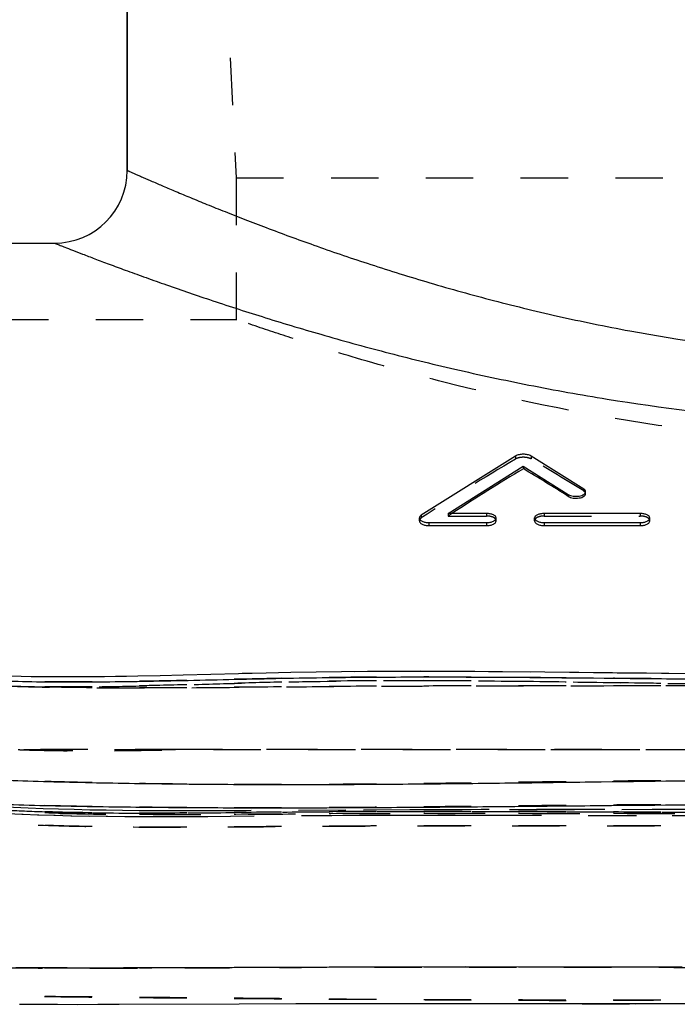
# Model space of a CAD drawing. Header units: millimetres. Extents: x 287 to 713, y 259 to 741.
# Tile 4 of 15: x 373 to 463, y 466 to 601. Entities that reach past the tile are written whole.
import ezdxf

# ---------------------------------------------------------------- set-up
doc = ezdxf.new("R2010")
doc.units = ezdxf.units.MM
doc.header["$LTSCALE"] = 65.185185
doc.linetypes.add('HIDDEN', pattern=[0.2, 0.1, -0.1])
for name, color, linetype in [('DEFAULT_2', 8, 'HIDDEN'), ('FASEN', 7, 'CONTINUOUS'), ('KOERPER', 7, 'CONTINUOUS'), ('KONST.EL_MIT_GEO', 7, 'CONTINUOUS')]:
    doc.layers.add(name, color=color, linetype=linetype)

msp = doc.modelspace()

# ---------------------------------------------------------------- linework, layer by layer
at = {"layer": 'DEFAULT_2', "color": 8, "linetype": 'HIDDEN'}
msp.add_open_spline([(500, 542.23), (493.61, 542.23), (481.07, 542.69), (457.97, 545.17), (437.33, 549.32), (419.98, 554.09), (411.11, 556.84), (405.63, 558.67), (403.13, 559.53), (402.5, 559.75)], degree=3, knots=[0, 0, 0, 0, 0.192625, 0.377872, 0.700035, 0.82565, 0.9205, 0.979794, 1, 1, 1, 1], dxfattribs=at)
at = {"layer": 'FASEN', "color": 7, "linetype": 'Continuous'}
msp.add_line((387.5, 580.25), (387.5, 731.25), dxfattribs=at)
at = {"layer": 'KOERPER', "color": 7, "linetype": 'Continuous'}
for p, q in [((387.5, 731.25), (387.5, 580.25)), ((343.49, 570.25), (377.5, 570.25)), ((440.92, 540.96), (427.94, 532.81)), ((450.28, 536.42), (443.04, 540.96)), ((431.64, 533.06), (441.98, 539.55)), ((441.98, 539.55), (441.98, 539.22)), ((441.98, 539.55), (448.17, 535.68)), ((448.17, 535.68), (448.17, 535.41)), ((450.55, 535.78), (450.55, 536.05)), ((427.68, 532.06), (427.68, 532.44)), ((436.92, 533.06), (431.64, 533.06)), ((438.25, 532.06), (438.25, 532.44)), ((443.53, 532.06), (443.53, 532.44)), ((458.06, 533.06), (444.85, 533.06)), ((459.38, 532.06), (459.38, 532.44)), ((429, 531.82), (429, 531.4)), ((429, 531.82), (436.92, 531.82)), ((429, 531.4), (436.92, 531.4)), ((436.92, 531.82), (436.92, 531.4)), ((444.85, 531.82), (444.85, 531.4)), ((444.85, 531.82), (458.06, 531.82)), ((444.85, 531.4), (458.06, 531.4)), ((458.06, 531.82), (458.06, 531.4))]:
    msp.add_line(p, q, dxfattribs=at)
at = {"layer": 'KOERPER', "color": 8, "linetype": 'HIDDEN'}
for p, q in [((401, 608.75), (402.5, 579.25)), ((402.5, 579.25), (402.5, 559.73)), ((402.5, 579.25), (597.5, 579.25)), ((318, 559.75), (402.56, 559.75)), ((440.92, 540.96), (440.92, 540.56)), ((443.04, 540.96), (443.04, 540.56)), ((450.28, 536.42), (450.28, 536.16)), ((427.94, 532.81), (427.94, 532.45)), ((431.64, 533.06), (431.64, 532.71)), ((431.64, 532.71), (436.92, 532.71)), ((436.92, 533.06), (436.92, 532.71)), ((444.85, 533.06), (444.85, 532.71)), ((444.85, 532.71), (458.06, 532.71)), ((458.06, 533.06), (458.06, 532.71))]:
    msp.add_line(p, q, dxfattribs=at)
for centre, major_axis, ratio, start_param, end_param in [((433.84, 279.75), (153.62, 277.8), 0.552943, 0.752823, 0.812586), ((450.14, 279.75), (-154.37, 277.64), 0.553793, -0.788042, -0.754782), ((437.14, 279.75), (153.62, 277.8), 0.552943, 7.091505, 7.093947)]:
    msp.add_ellipse(centre, major_axis=major_axis, ratio=ratio, start_param=start_param, end_param=end_param, dxfattribs=at)
at = {"layer": 'KOERPER', "color": 7, "linetype": 'Continuous'}
for centre, major_axis, ratio, start_param, end_param in [((437.14, 279.75), (153.62, 277.8), 0.552943, 0.763135, 0.80832), ((446.84, 279.75), (-154.37, 277.64), 0.553793, -0.793498, -0.765098)]:
    msp.add_ellipse(centre, major_axis=major_axis, ratio=ratio, start_param=start_param, end_param=end_param, dxfattribs=at)
for points, knots in [([(443.04, 540.96), (442.9, 541.05), (442.54, 541.17), (441.98, 541.23), (441.42, 541.17), (441.06, 541.05), (440.92, 540.96)], [0, 0, 0, 0, 0.228626, 0.500124, 0.771554, 1, 1, 1, 1]), ([(450.55, 536.05), (450.55, 536.12), (450.48, 536.28), (450.36, 536.38), (450.28, 536.42)], [0, 0, 0, 0, 0.440309, 1, 1, 1, 1]), ([(448.17, 535.68), (448.26, 535.62), (448.48, 535.53), (448.84, 535.45), (449.24, 535.42), (449.64, 535.45), (449.99, 535.53), (450.29, 535.66), (450.49, 535.83), (450.55, 535.98), (450.55, 536.05)], [0, 0, 0, 0, 0.121509, 0.263366, 0.416223, 0.568728, 0.709599, 0.829652, 0.924596, 1, 1, 1, 1]), ([(448.17, 535.41), (448.26, 535.35), (448.48, 535.26), (448.84, 535.17), (449.24, 535.15), (449.64, 535.18), (450, 535.26), (450.29, 535.4), (450.49, 535.56), (450.55, 535.72), (450.55, 535.78)], [0, 0, 0, 0, 0.121557, 0.263274, 0.415884, 0.568157, 0.708894, 0.829001, 0.924216, 1, 1, 1, 1]), ([(427.94, 532.81), (427.87, 532.76), (427.74, 532.66), (427.68, 532.51), (427.68, 532.44)], [0, 0, 0, 0, 0.559519, 1, 1, 1, 1]), ([(427.68, 532.44), (427.68, 532.35), (427.75, 532.21), (427.91, 532.08), (428.14, 531.95), (428.51, 531.84), (428.83, 531.82), (429, 531.82)], [0, 0, 0, 0, 0.164561, 0.268293, 0.389123, 0.675861, 1, 1, 1, 1]), ([(438.25, 532.44), (438.25, 532.52), (438.17, 532.66), (438.02, 532.79), (437.78, 532.92), (437.41, 533.03), (437.09, 533.06), (436.92, 533.06)], [0, 0, 0, 0, 0.164556, 0.268283, 0.389112, 0.67585, 1, 1, 1, 1]), ([(436.92, 531.82), (437.09, 531.82), (437.41, 531.84), (437.78, 531.95), (438.02, 532.08), (438.17, 532.21), (438.25, 532.35), (438.25, 532.44)], [0, 0, 0, 0, 0.32415, 0.610888, 0.731717, 0.835444, 1, 1, 1, 1]), ([(444.85, 533.06), (444.68, 533.06), (444.36, 533.03), (443.99, 532.92), (443.75, 532.79), (443.6, 532.66), (443.53, 532.52), (443.53, 532.44)], [0, 0, 0, 0, 0.32415, 0.610888, 0.731717, 0.835444, 1, 1, 1, 1]), ([(443.53, 532.44), (443.53, 532.35), (443.6, 532.21), (443.75, 532.08), (443.99, 531.95), (444.36, 531.84), (444.68, 531.82), (444.85, 531.82)], [0, 0, 0, 0, 0.164556, 0.268283, 0.389112, 0.67585, 1, 1, 1, 1]), ([(459.38, 532.44), (459.38, 532.52), (459.31, 532.66), (459.15, 532.79), (458.92, 532.92), (458.55, 533.03), (458.23, 533.06), (458.06, 533.06)], [0, 0, 0, 0, 0.164556, 0.268283, 0.389112, 0.67585, 1, 1, 1, 1]), ([(458.06, 531.82), (458.23, 531.82), (458.55, 531.84), (458.92, 531.95), (459.15, 532.08), (459.31, 532.21), (459.38, 532.35), (459.38, 532.44)], [0, 0, 0, 0, 0.32415, 0.610888, 0.731717, 0.835444, 1, 1, 1, 1]), ([(427.68, 532.06), (427.68, 531.97), (427.75, 531.82), (427.91, 531.68), (428.14, 531.54), (428.51, 531.43), (428.83, 531.4), (429, 531.4)], [0, 0, 0, 0, 0.170132, 0.275065, 0.395986, 0.680263, 1, 1, 1, 1]), ([(436.92, 531.4), (437.09, 531.4), (437.41, 531.43), (437.79, 531.54), (438.02, 531.68), (438.18, 531.82), (438.25, 531.97), (438.25, 532.06)], [0, 0, 0, 0, 0.319721, 0.603989, 0.724915, 0.829859, 1, 1, 1, 1]), ([(443.53, 532.06), (443.53, 531.97), (443.6, 531.82), (443.75, 531.68), (443.99, 531.54), (444.36, 531.43), (444.68, 531.4), (444.85, 531.4)], [0, 0, 0, 0, 0.170145, 0.275097, 0.39603, 0.680293, 1, 1, 1, 1]), ([(458.06, 531.4), (458.23, 531.4), (458.55, 531.43), (458.92, 531.54), (459.15, 531.68), (459.31, 531.82), (459.38, 531.97), (459.38, 532.06)], [0, 0, 0, 0, 0.319721, 0.603989, 0.724915, 0.829859, 1, 1, 1, 1])]:
    msp.add_open_spline(points, degree=3, knots=knots, dxfattribs=at)
at = {"layer": 'KOERPER', "color": 8, "linetype": 'HIDDEN'}
for points, knots in [([(443.04, 540.56), (442.89, 540.64), (442.54, 540.75), (441.98, 540.81), (441.42, 540.75), (441.07, 540.64), (440.92, 540.56)], [0, 0, 0, 0, 0.227688, 0.50013, 0.772499, 1, 1, 1, 1]), ([(450.55, 535.78), (450.55, 535.85), (450.48, 536.01), (450.36, 536.11), (450.28, 536.16)], [0, 0, 0, 0, 0.441166, 1, 1, 1, 1]), ([(427.94, 532.45), (427.87, 532.4), (427.74, 532.29), (427.68, 532.13), (427.68, 532.06)], [0, 0, 0, 0, 0.553454, 1, 1, 1, 1]), ([(438.25, 532.06), (438.25, 532.15), (438.18, 532.29), (438.02, 532.43), (437.79, 532.57), (437.41, 532.68), (437.09, 532.71), (436.92, 532.71)], [0, 0, 0, 0, 0.169957, 0.274709, 0.395508, 0.679851, 1, 1, 1, 1]), ([(444.85, 532.71), (444.68, 532.71), (444.36, 532.68), (443.99, 532.57), (443.75, 532.43), (443.6, 532.29), (443.53, 532.15), (443.53, 532.06)], [0, 0, 0, 0, 0.320163, 0.604511, 0.725302, 0.830047, 1, 1, 1, 1]), ([(459.38, 532.06), (459.38, 532.15), (459.31, 532.29), (459.15, 532.43), (458.92, 532.57), (458.55, 532.68), (458.23, 532.71), (458.06, 532.71)], [0, 0, 0, 0, 0.169957, 0.274709, 0.395508, 0.679851, 1, 1, 1, 1])]:
    msp.add_open_spline(points, degree=3, knots=knots, dxfattribs=at)
at = {"layer": 'KONST.EL_MIT_GEO', "color": 8, "linetype": 'HIDDEN'}
for p, q in [((402.5, 579.25), (402.5, 570.25)), ((372.93, 510.64), (372.92, 510.64)), ((387.4, 510.65), (385.9, 510.62)), ((406.62, 511.11), (403.29, 511.03)), ((410.02, 511.18), (408.31, 511.14)), ((413.47, 511.24), (413.47, 511.24)), ((416.98, 511.29), (416.97, 511.29)), ((420.54, 511.32), (418.75, 511.3)), ((425.97, 511.34), (422.33, 511.33)), ((429.66, 511.34), (425.97, 511.34)), ((433.4, 511.32), (429.66, 511.34)), ((437.2, 511.3), (433.4, 511.32)), ((442.98, 511.25), (437.2, 511.3)), ((454.87, 511.11), (442.98, 511.25)), ((460.97, 511.04), (454.87, 511.11)), ((465.1, 511), (460.97, 511.04)), ((374.32, 510.61), (374.3, 510.61)), ((375.71, 510.59), (375.7, 510.59)), ((377.12, 510.57), (377.11, 510.58)), ((378.54, 510.57), (378.53, 510.57)), ((381.43, 510.58), (381.41, 510.58)), ((384.39, 510.6), (384.38, 510.61)), ((372.75, 500.57), (372.5, 500.57)), ((627.5, 500.55), (372.5, 500.55)), ((370.89, 491.81), (373.17, 491.7)), ((373, 491.71), (375.34, 491.62)), ((375.96, 492.45), (373.88, 492.53)), ((378.06, 492.38), (375.96, 492.45)), ((393.89, 492.16), (391.5, 492.17)), ((398.79, 492.16), (393.88, 492.16)), ((403.88, 492.18), (398.78, 492.16)), ((417.57, 492.26), (403.88, 492.18)), ((426.53, 492.3), (417.57, 492.26)), ((432.88, 492.3), (423.47, 492.28)), ((436.18, 492.32), (426.53, 492.3)), ((446.62, 492.31), (432.88, 492.3)), ((450.31, 492.33), (436.18, 492.32)), ((462.05, 492.32), (446.62, 492.31)), ((466.23, 492.33), (450.31, 492.33)), ((470.55, 492.33), (462.05, 492.32)), ((375.18, 491.62), (377.59, 491.54)), ((377.43, 491.55), (379.9, 491.49)), ((379.74, 491.49), (382.3, 491.44)), ((382.14, 491.45), (384.77, 491.41)), ((384.62, 491.41), (387.33, 491.39)), ((387.17, 491.39), (389.99, 491.38)), ((389.83, 491.38), (392.74, 491.38)), ((392.74, 491.38), (395.6, 491.38)), ((398.44, 491.4), (411.9, 491.5)), ((411.76, 491.5), (415.63, 491.53)), ((415.5, 491.53), (419.59, 491.55)), ((419.46, 491.54), (423.77, 491.56)), ((423.65, 491.56), (428.18, 491.57)), ((428.06, 491.56), (437.97, 491.56)), ((432.81, 491.56), (437.86, 491.56)), ((437.86, 491.56), (462.43, 491.5)), ((437.97, 491.56), (462.5, 491.5)), ((417.06, 465.65), (419.34, 465.66)), ((421.67, 465.66), (431.83, 465.65)), ((431.83, 465.65), (450.07, 465.63))]:
    msp.add_line(p, q, dxfattribs=at)
at = {"layer": 'KONST.EL_MIT_GEO', "color": 7, "linetype": 'Continuous'}
for p, q in [((392.05, 510.74), (388.95, 510.68)), ((395.2, 510.82), (392.05, 510.74)), ((406.63, 511.1), (395.2, 510.82)), ((410.02, 511.18), (406.63, 511.1)), ((413.47, 511.24), (410.02, 511.18)), ((416.98, 511.29), (413.47, 511.24)), ((420.54, 511.32), (416.98, 511.29)), ((424.15, 511.34), (420.54, 511.32)), ((427.81, 511.35), (424.15, 511.34)), ((431.53, 511.34), (427.81, 511.35)), ((435.3, 511.33), (431.53, 511.34)), ((439.11, 511.3), (435.3, 511.33)), ((444.94, 511.25), (439.11, 511.3)), ((458.92, 511.08), (444.94, 511.25)), ((465.1, 511.01), (458.92, 511.08)), ((392.59, 470.56), (386.98, 470.54)), ((416.23, 470.66), (392.59, 470.56)), ((424.62, 470.67), (416.23, 470.66)), ((434.01, 470.68), (424.62, 470.67)), ((402.92, 465.61), (410.7, 465.64)), ((410.7, 465.64), (419.34, 465.66)), ((419.34, 465.66), (429.15, 465.67)), ((429.15, 465.67), (440.31, 465.66)), ((440.31, 465.66), (468.99, 465.64))]:
    msp.add_line(p, q, dxfattribs=at)
for points in [[(388.95, 510.68), (385.9, 510.62), (384.39, 510.6), (382.9, 510.59), (381.43, 510.58), (379.98, 510.57), (378.54, 510.57), (377.12, 510.57), (375.71, 510.59), (374.32, 510.61), (372.93, 510.64), (371.56, 510.67)], [(386.98, 470.54), (381.74, 470.53), (379.24, 470.54), (376.82, 470.54), (374.47, 470.56), (372.18, 470.58)], [(463.82, 470.64), (444.65, 470.67), (434.01, 470.68)], [(372.7, 465.58), (375.27, 465.56), (377.91, 465.55), (380.63, 465.54), (383.46, 465.55), (386.39, 465.55), (402.92, 465.61)]]:
    msp.add_lwpolyline(points, dxfattribs=at)
at = {"layer": 'KONST.EL_MIT_GEO', "color": 8, "linetype": 'HIDDEN'}
for points in [[(373.89, 492.53), (371.85, 492.63), (369.86, 492.75), (367.9, 492.87)], [(380.2, 492.32), (378.05, 492.38), (375.95, 492.45)], [(389.16, 492.18), (386.86, 492.2), (384.6, 492.23), (382.38, 492.27), (380.2, 492.32)], [(396.32, 492.16), (391.5, 492.16), (389.16, 492.18)], [(392.59, 491.38), (395.45, 491.38), (398.59, 491.4)], [(462.43, 491.5), (470.35, 491.49), (479.33, 491.49)], [(450.07, 465.63), (457.42, 465.63), (473.76, 465.65)]]:
    msp.add_lwpolyline(points, dxfattribs=at)
at = {"layer": 'KONST.EL_MIT_GEO', "color": 7, "linetype": 'Continuous'}
msp.add_arc((377.5, 580.25), 10, 270, 0, dxfattribs=at)
at = {"layer": 'KONST.EL_MIT_GEO', "color": 8, "linetype": 'HIDDEN'}
for centre, radius, start, end in [((379.25, 672.3), 171.86, 267.8328, 268.013), ((413.14, -28554.47), 29055.06, 89.897085, 90.035553), ((415.04, -26347.72), 26848.32, 89.891666, 90.04185)]:
    msp.add_arc(centre, radius, start, end, dxfattribs=at)
at = {"layer": 'KONST.EL_MIT_GEO', "color": 7, "linetype": 'Continuous'}
for points, knots in [([(387.5, 580.25), (387.5, 580.25), (387.52, 580.25), (387.54, 580.23), (387.58, 580.21), (387.64, 580.19), (387.72, 580.15), (387.86, 580.09), (388.08, 579.99), (388.39, 579.86), (388.77, 579.69), (389.22, 579.49), (389.95, 579.17), (391.04, 578.7), (392.53, 578.06), (394.28, 577.31), (396.29, 576.47), (398.54, 575.55), (401.03, 574.55), (403.75, 573.48), (407.8, 571.92), (413.39, 569.87), (420.7, 567.38), (428.75, 564.86), (437.48, 562.41), (446.84, 560.12), (460.28, 557.36), (478.05, 554.85), (500, 553.79), (521.95, 554.85), (539.72, 557.36), (553.16, 560.12), (562.52, 562.41), (571.25, 564.86), (579.3, 567.38), (586.61, 569.87), (592.2, 571.92), (596.25, 573.48), (598.97, 574.55), (601.46, 575.55), (603.71, 576.47), (605.72, 577.31), (607.47, 578.06), (608.96, 578.7), (610.05, 579.17), (610.78, 579.49), (611.23, 579.69), (611.61, 579.86), (611.92, 579.99), (612.14, 580.09), (612.28, 580.15), (612.36, 580.19), (612.42, 580.21), (612.46, 580.23), (612.48, 580.25), (612.5, 580.25), (612.5, 580.25)], [0, 0, 0, 0, 0.000041, 0.000164, 0.000368, 0.000654, 0.001022, 0.001471, 0.002613, 0.004079, 0.005866, 0.007973, 0.010396, 0.01618, 0.02319, 0.03139, 0.040746, 0.051216, 0.062758, 0.075329, 0.088884, 0.118769, 0.15206, 0.188417, 0.227506, 0.269001, 0.312568, 0.404461, 0.5, 0.595539, 0.687432, 0.730999, 0.772494, 0.811583, 0.84794, 0.881231, 0.911116, 0.924671, 0.937242, 0.948784, 0.959254, 0.96861, 0.97681, 0.98382, 0.989604, 0.992027, 0.994134, 0.995921, 0.997387, 0.998529, 0.998978, 0.999346, 0.999632, 0.999836, 0.999959, 1, 1, 1, 1]), ([(306.07, 573.81), (306.07, 573.81), (306.07, 573.8), (306.08, 573.79), (306.08, 573.77), (306.08, 573.74), (306.08, 573.71), (306.09, 573.64), (306.1, 573.54), (306.12, 573.39), (306.13, 573.21), (306.15, 573), (306.17, 572.65), (306.2, 572.13), (306.23, 571.39), (306.26, 570.52), (306.27, 569.51), (306.27, 568.36), (306.25, 567.07), (306.21, 565.63), (306.14, 564.04), (306.04, 562.32), (305.92, 559.75), (305.82, 556.21), (305.95, 551.61), (306.47, 546.58), (307.53, 541.16), (309.24, 535.44), (311.75, 529.47), (315.19, 523.36), (319.66, 517.26), (325.21, 511.37), (330.7, 506.89), (335.7, 503.74), (339.83, 501.63), (344.29, 499.89), (350.69, 498.12), (357.41, 497.17), (364.32, 496.67), (369.72, 496.42), (375.31, 496.22), (383.09, 496.02), (393.06, 495.86), (405.12, 495.77), (417.16, 495.78), (429.09, 495.87), (440.92, 496), (456.66, 496.21), (476.35, 496.45), (492.11, 496.54), (500, 496.54)], [0, 0, 0, 0, 0.000016, 0.000066, 0.000148, 0.000264, 0.000412, 0.000594, 0.001058, 0.001656, 0.002388, 0.003256, 0.00426, 0.006679, 0.009652, 0.013186, 0.017288, 0.021965, 0.027225, 0.033073, 0.039517, 0.046545, 0.054131, 0.070873, 0.089583, 0.110156, 0.132519, 0.156701, 0.182865, 0.211253, 0.241884, 0.27475, 0.309678, 0.327872, 0.346658, 0.366133, 0.386137, 0.427363, 0.448641, 0.470528, 0.493261, 0.516763, 0.565314, 0.614735, 0.663751, 0.712107, 0.760084, 0.807897, 0.903891, 1, 1, 1, 1]), ([(315, 573.81), (315, 573.81), (315, 573.8), (315, 573.79), (315, 573.77), (315, 573.74), (315, 573.71), (315, 573.64), (315, 573.54), (315, 573.39), (315, 573.21), (315, 572.99), (315, 572.64), (314.99, 572.12), (314.99, 571.38), (314.99, 570.51), (314.99, 569.5), (314.99, 568.35), (314.99, 567.06), (315, 565.62), (315, 564.05), (315.02, 562.34), (315.07, 559.81), (315.27, 556.35), (315.81, 551.88), (316.81, 547.04), (318.4, 541.94), (320.7, 536.72), (323.3, 532.46), (325.84, 529.16), (328.78, 525.87), (333, 522.05), (338.7, 518.09), (344.71, 514.97), (349.67, 513.11), (353.31, 512.15), (355.8, 511.61), (358.48, 511.12), (363.02, 510.47), (368.37, 510.09), (374.53, 509.91), (382.02, 509.86), (392.14, 510.01), (402.58, 510.26), (411.12, 510.44), (419.47, 510.55), (433.45, 510.61), (449.14, 510.46), (464.59, 510.3), (476.19, 510.23), (488.01, 510.21), (495.97, 510.21), (500, 510.21)], [0, 0, 0, 0, 0.000018, 0.000072, 0.000162, 0.000287, 0.000449, 0.000648, 0.001153, 0.001805, 0.002603, 0.003548, 0.004642, 0.007276, 0.010511, 0.014353, 0.018808, 0.02388, 0.029577, 0.035903, 0.042857, 0.050408, 0.058521, 0.076345, 0.096206, 0.118054, 0.141649, 0.166764, 0.193418, 0.207393, 0.221823, 0.251715, 0.282518, 0.313422, 0.341069, 0.352412, 0.363198, 0.374867, 0.388446, 0.423849, 0.445794, 0.46993, 0.523034, 0.57962, 0.60811, 0.636104, 0.690125, 0.793145, 0.843669, 0.894635, 0.946673, 1, 1, 1, 1]), ([(301.37, 570.52), (301.38, 570.53), (301.38, 570.48), (301.38, 570.46), (301.39, 570.36), (301.4, 570.26), (301.42, 570.11), (301.44, 569.85), (301.47, 569.45), (301.5, 568.86), (301.54, 568.14), (301.56, 567.28), (301.58, 565.86), (301.56, 563.71), (301.44, 560.71), (301.23, 557.15), (301.13, 553.04), (301.26, 548.44), (301.81, 543.39), (302.92, 537.96), (304.74, 532.21), (307.42, 526.21), (311.16, 520.1), (316.03, 514.01), (322.06, 508.14), (327.99, 503.69), (333.38, 500.54), (337.87, 498.39), (342.73, 496.59), (349.66, 494.75), (356.86, 493.78), (364.16, 493.29), (371.69, 492.99), (381.36, 492.76), (393.2, 492.62), (405.19, 492.57), (417.14, 492.59), (429.01, 492.67), (440.83, 492.77), (456.62, 492.93), (476.34, 493.11), (492.13, 493.18), (500, 493.18)], [0, 0, 0, 0, 0.000063, 0.000254, 0.000574, 0.001022, 0.0016, 0.002309, 0.004122, 0.006468, 0.009356, 0.012792, 0.016786, 0.026477, 0.038495, 0.05284, 0.069328, 0.087786, 0.108104, 0.130225, 0.15423, 0.180333, 0.208876, 0.239983, 0.273647, 0.309678, 0.328674, 0.348522, 0.369363, 0.390799, 0.434373, 0.456375, 0.478618, 0.524766, 0.572513, 0.620769, 0.668596, 0.716018, 0.763271, 0.810503, 0.905484, 1, 1, 1, 1]), ([(377.5, 570.25), (377.51, 570.25), (377.56, 570.22), (377.68, 570.18), (377.88, 570.1), (378.15, 570), (378.5, 569.86), (379.12, 569.62), (380.08, 569.24), (381.46, 568.71), (383.13, 568.07), (385.09, 567.33), (387.33, 566.5), (389.84, 565.59), (393.69, 564.22), (399.11, 562.36), (406.3, 560.03), (414.35, 557.6), (423.19, 555.17), (432.73, 552.82), (442.9, 550.64), (457.43, 548.03), (476.51, 545.67), (500, 544.68), (523.49, 545.67), (542.57, 548.03), (557.1, 550.64), (567.27, 552.82), (576.81, 555.17), (585.65, 557.6), (593.7, 560.03), (600.89, 562.36), (606.31, 564.22), (610.16, 565.59), (612.67, 566.5), (614.91, 567.33), (616.87, 568.07), (618.54, 568.71), (619.92, 569.24), (620.88, 569.62), (621.5, 569.86), (621.85, 569.99), (622.12, 570.1), (622.3, 570.17), (622.41, 570.21), (622.46, 570.23), (622.49, 570.25), (622.5, 570.25)], [0, 0, 0, 0, 0.000167, 0.000666, 0.001498, 0.002662, 0.004154, 0.005974, 0.010586, 0.016471, 0.023599, 0.031932, 0.041432, 0.052055, 0.063754, 0.090194, 0.120371, 0.153904, 0.190425, 0.229581, 0.271025, 0.31441, 0.405559, 0.5, 0.594441, 0.68559, 0.728975, 0.770419, 0.809575, 0.846096, 0.879629, 0.909806, 0.936246, 0.947945, 0.958568, 0.968068, 0.976401, 0.983529, 0.989414, 0.994026, 0.995846, 0.997338, 0.998502, 0.999334, 0.999625, 0.999833, 1, 1, 1, 1])]:
    msp.add_open_spline(points, degree=3, knots=knots, dxfattribs=at)
at = {"layer": 'KONST.EL_MIT_GEO', "color": 8, "linetype": 'HIDDEN'}
for points, knots in [([(500, 496.26), (496.07, 496.26), (488.18, 496.28), (476.34, 496.34), (464.51, 496.34), (452.71, 496.23), (440.92, 496.08), (429.09, 495.91), (417.17, 495.79), (405.12, 495.76), (393.06, 495.84), (383.09, 496.01), (375.31, 496.22), (369.72, 496.42), (364.32, 496.67), (357.41, 497.17), (350.69, 498.12), (344.29, 499.89), (339.83, 501.63), (335.7, 503.74), (330.7, 506.89), (325.21, 511.37), (319.66, 517.26), (315.19, 523.36), (311.75, 529.47), (309.24, 535.44), (307.53, 541.16), (306.47, 546.58), (305.95, 551.61), (305.82, 556.21), (305.93, 560.32), (306.14, 563.9), (306.24, 566.54), (306.27, 568.36), (306.27, 569.51), (306.26, 570.52), (306.23, 571.39), (306.2, 572.13), (306.17, 572.65), (306.15, 573), (306.13, 573.21), (306.12, 573.39), (306.1, 573.54), (306.09, 573.64), (306.09, 573.71), (306.08, 573.74), (306.08, 573.77), (306.07, 573.79), (306.08, 573.8), (306.07, 573.81), (306.07, 573.81)], [0, 0, 0, 0, 0.047942, 0.096102, 0.144218, 0.192097, 0.239907, 0.287886, 0.336247, 0.385262, 0.434681, 0.483234, 0.506737, 0.529472, 0.551359, 0.572637, 0.613862, 0.633866, 0.653341, 0.672127, 0.690321, 0.725249, 0.758116, 0.788747, 0.817134, 0.843299, 0.867481, 0.889844, 0.910417, 0.929128, 0.945869, 0.960483, 0.972775, 0.978035, 0.982712, 0.986814, 0.990348, 0.993321, 0.99574, 0.996744, 0.997612, 0.998344, 0.998942, 0.999406, 0.999588, 0.999736, 0.999852, 0.999934, 0.999984, 1, 1, 1, 1]), ([(500, 510.25), (495.97, 510.25), (488.01, 510.25), (476.19, 510.25), (464.59, 510.29), (449.14, 510.44), (433.45, 510.6), (419.47, 510.55), (411.12, 510.44), (402.58, 510.26), (392.14, 510.01), (382.02, 509.86), (374.53, 509.91), (368.37, 510.09), (363.02, 510.47), (358.48, 511.12), (355.8, 511.61), (353.31, 512.15), (349.67, 513.11), (344.71, 514.97), (338.7, 518.09), (333, 522.05), (328.78, 525.87), (325.84, 529.16), (323.3, 532.46), (320.7, 536.72), (318.4, 541.94), (316.81, 547.04), (315.81, 551.88), (315.27, 556.35), (315.04, 560.38), (315, 563.91), (315, 566.53), (314.99, 568.35), (314.99, 569.5), (314.99, 570.51), (314.99, 571.38), (314.99, 572.12), (315, 572.64), (315, 572.99), (315, 573.21), (315, 573.39), (315, 573.54), (315, 573.64), (315, 573.71), (315, 573.74), (315, 573.77), (315, 573.79), (315, 573.8), (315, 573.81), (315, 573.81)], [0, 0, 0, 0, 0.053323, 0.105363, 0.156331, 0.206853, 0.309873, 0.363896, 0.391889, 0.42038, 0.476965, 0.530069, 0.554206, 0.576151, 0.611554, 0.625132, 0.6368, 0.647587, 0.658931, 0.686579, 0.717482, 0.748285, 0.778177, 0.792607, 0.806582, 0.833236, 0.858351, 0.881946, 0.903794, 0.923656, 0.941479, 0.957143, 0.970423, 0.97612, 0.981192, 0.985647, 0.989489, 0.992724, 0.995358, 0.996452, 0.997397, 0.998195, 0.998847, 0.999352, 0.999551, 0.999713, 0.999838, 0.999928, 0.999982, 1, 1, 1, 1]), ([(500, 492.95), (496.08, 492.95), (488.21, 492.97), (476.37, 493.02), (464.5, 493.03), (452.65, 492.95), (440.83, 492.84), (429.01, 492.71), (417.14, 492.6), (405.19, 492.56), (393.2, 492.61), (381.36, 492.75), (371.69, 492.98), (364.16, 493.3), (356.86, 493.78), (349.66, 494.76), (342.73, 496.59), (337.87, 498.39), (333.38, 500.54), (327.99, 503.69), (322.06, 508.14), (316.03, 514.01), (311.16, 520.1), (307.42, 526.21), (304.74, 532.21), (302.92, 537.96), (301.81, 543.39), (301.26, 548.44), (301.13, 553.04), (301.23, 557.15), (301.44, 560.71), (301.54, 563.34), (301.57, 565.14), (301.57, 566.28), (301.56, 567.28), (301.54, 568.14), (301.5, 568.86), (301.47, 569.38), (301.45, 569.73), (301.43, 569.94), (301.42, 570.11), (301.4, 570.26), (301.39, 570.37), (301.38, 570.44), (301.38, 570.48), (301.38, 570.5), (301.37, 570.52), (301.37, 570.52)], [0, 0, 0, 0, 0.047025, 0.094511, 0.142111, 0.189493, 0.236723, 0.283978, 0.331403, 0.379229, 0.427483, 0.475232, 0.521382, 0.543625, 0.565627, 0.609201, 0.630637, 0.651477, 0.671325, 0.690322, 0.726353, 0.760017, 0.791124, 0.819666, 0.84577, 0.869775, 0.891896, 0.912214, 0.930671, 0.94716, 0.961505, 0.973522, 0.978655, 0.983214, 0.987207, 0.990644, 0.993532, 0.995878, 0.996851, 0.997691, 0.9984, 0.998978, 0.999426, 0.999746, 0.999857, 0.999937, 1, 1, 1, 1]), ([(500, 490.05), (492.11, 490.05), (476.36, 490.06), (456.69, 490.1), (440.99, 490.12), (429.16, 490.11), (417.19, 490.06), (405.07, 489.97), (392.95, 489.89), (381.13, 489.98), (369.95, 490.35), (361.18, 491.06), (354.67, 491.98), (350.1, 492.83), (345.68, 493.87), (341.37, 495.1), (337.15, 496.52), (333.08, 498.16), (329.23, 500.05), (326.23, 501.87), (324.03, 503.48), (322.02, 505.17), (318.86, 508.29), (315.86, 512.25), (313.28, 516.28), (311.54, 519.19), (309.96, 522.04), (308.13, 525.65), (306.23, 530), (304.53, 535.03), (303.44, 539.74), (302.88, 544.09), (302.68, 548.02), (302.66, 551), (302.66, 553.12), (302.65, 554.5), (302.64, 555.75), (302.63, 556.85), (302.62, 557.82), (302.6, 558.66), (302.59, 559.36), (302.57, 559.92), (302.56, 560.32), (302.55, 560.57), (302.55, 560.71), (302.54, 560.81), (302.54, 560.9), (302.54, 560.92), (302.54, 560.97), (302.54, 560.96)], [0, 0, 0, 0, 0.09783, 0.195219, 0.243711, 0.29248, 0.341854, 0.39211, 0.442668, 0.492039, 0.538677, 0.581227, 0.601065, 0.620157, 0.638789, 0.657297, 0.67571, 0.693895, 0.711668, 0.728873, 0.737239, 0.745452, 0.761474, 0.792127, 0.806739, 0.820764, 0.834197, 0.847047, 0.871039, 0.892878, 0.912766, 0.930886, 0.947194, 0.961485, 0.967788, 0.973505, 0.978641, 0.983206, 0.987205, 0.990647, 0.993537, 0.995885, 0.997697, 0.998405, 0.998982, 0.999429, 0.999747, 0.999937, 1, 1, 1, 1]), ([(302.54, 560.96), (302.54, 560.96), (302.54, 560.94), (302.54, 560.89), (302.55, 560.81), (302.55, 560.71), (302.55, 560.57), (302.56, 560.32), (302.57, 559.92), (302.59, 559.36), (302.6, 558.66), (302.62, 557.82), (302.63, 556.85), (302.64, 555.75), (302.66, 554), (302.66, 551.46), (302.68, 548.02), (302.88, 544.09), (303.44, 539.74), (304.53, 535.03), (306.23, 530), (308.13, 525.65), (309.96, 522.04), (311.54, 519.19), (313.28, 516.28), (315.86, 512.25), (318.86, 508.29), (322.02, 505.17), (324.03, 503.48), (326.23, 501.87), (329.23, 500.05), (333.08, 498.16), (337.15, 496.52), (341.37, 495.1), (345.68, 493.87), (350.1, 492.83), (354.67, 491.98), (361.18, 491.06), (369.95, 490.35), (381.13, 489.98), (392.95, 489.89), (403.05, 489.95), (411.18, 490.02), (419.22, 490.07), (429.16, 490.1), (440.99, 490.1), (452.75, 490.09), (464.52, 490.08), (480.27, 490.09), (492.11, 490.12), (500, 490.12)], [0, 0, 0, 0, 0.000063, 0.000253, 0.000571, 0.001018, 0.001595, 0.002303, 0.004115, 0.006463, 0.009353, 0.012795, 0.016794, 0.021359, 0.026495, 0.038515, 0.052806, 0.069115, 0.087234, 0.107123, 0.128961, 0.152954, 0.165803, 0.179236, 0.193261, 0.207873, 0.238527, 0.254549, 0.262761, 0.271127, 0.288332, 0.306105, 0.32429, 0.342703, 0.361212, 0.379844, 0.398936, 0.418774, 0.461324, 0.507962, 0.557333, 0.60789, 0.633137, 0.658147, 0.707522, 0.756291, 0.804783, 0.85333, 0.902171, 1, 1, 1, 1]), ([(500, 491.96), (492.51, 491.96), (481.29, 491.95), (466.32, 491.96), (451.35, 492.01), (436.38, 492.09), (421.41, 492.08), (410.18, 492.01), (398.96, 491.88), (387.73, 491.82), (378.38, 491.93), (370.91, 492.23), (363.52, 492.73), (356.23, 493.65), (349.15, 495.2), (344.03, 496.65), (339.16, 498.38), (335.32, 500.08), (332.48, 501.61), (330.53, 502.82), (328.74, 504.11), (326.63, 505.91), (324.37, 508.3), (322.12, 511.34), (320.23, 514.37), (318.54, 517.33), (316.99, 520.18), (315.17, 523.77), (313.27, 528.04), (311.54, 532.95), (310.35, 537.49), (309.67, 541.65), (309.35, 545.41), (309.25, 548.74), (309.25, 551.64), (309.25, 554.1), (309.25, 555.86), (309.25, 557.06), (309.25, 557.79), (309.25, 558.4), (309.25, 558.91), (309.25, 559.26), (309.25, 559.49), (309.25, 559.61), (309.25, 559.71), (309.25, 559.78), (309.25, 559.83), (309.25, 559.85), (309.25, 559.85)], [0, 0, 0, 0, 0.095754, 0.143629, 0.191502, 0.287251, 0.335127, 0.382996, 0.430849, 0.47871, 0.526582, 0.550492, 0.574319, 0.62129, 0.644303, 0.667019, 0.689208, 0.710472, 0.72064, 0.730438, 0.739831, 0.748827, 0.765826, 0.781821, 0.797037, 0.81156, 0.825404, 0.838582, 0.863035, 0.885129, 0.905053, 0.922973, 0.939021, 0.953246, 0.965617, 0.976094, 0.984675, 0.988255, 0.991362, 0.993994, 0.996152, 0.997833, 0.998494, 0.999036, 0.999457, 0.999759, 0.999939, 1, 1, 1, 1]), ([(309.25, 559.85), (309.25, 559.85), (309.25, 559.84), (309.25, 559.83), (309.25, 559.82), (309.25, 559.79), (309.25, 559.76), (309.25, 559.7), (309.25, 559.61), (309.25, 559.49), (309.25, 559.33), (309.25, 559.15), (309.25, 558.85), (309.25, 558.4), (309.25, 557.79), (309.25, 557.06), (309.25, 556.22), (309.25, 555.27), (309.25, 554.21), (309.25, 553.03), (309.25, 551.25), (309.25, 548.74), (309.35, 545.41), (309.67, 541.65), (310.35, 537.49), (311.54, 532.95), (313.27, 528.04), (315.17, 523.77), (316.99, 520.18), (318.54, 517.32), (320.23, 514.37), (322.13, 511.33), (324.38, 508.3), (326.64, 505.91), (328.74, 504.11), (330.53, 502.82), (332.48, 501.61), (335.32, 500.08), (339.16, 498.37), (344.04, 496.64), (349.15, 495.2), (356.23, 493.65), (363.52, 492.73), (370.91, 492.23), (378.38, 491.93), (387.73, 491.82), (398.96, 491.88), (410.18, 492.01), (421.41, 492.08), (436.38, 492.09), (451.35, 492.01), (466.32, 491.96), (481.29, 491.95), (492.51, 491.97), (500, 491.97)], [0, 0, 0, 0, 0.000015, 0.00006, 0.000136, 0.000241, 0.000377, 0.000543, 0.000965, 0.001507, 0.002169, 0.00295, 0.00385, 0.006008, 0.008641, 0.011748, 0.015329, 0.019383, 0.02391, 0.028911, 0.034387, 0.046761, 0.060985, 0.077034, 0.094953, 0.114878, 0.136973, 0.161425, 0.174604, 0.188447, 0.202971, 0.218187, 0.234181, 0.251181, 0.260177, 0.26957, 0.279369, 0.289537, 0.310801, 0.33299, 0.355705, 0.378717, 0.425686, 0.449513, 0.473423, 0.521295, 0.569154, 0.617007, 0.664876, 0.712751, 0.808498, 0.856372, 0.904248, 1, 1, 1, 1]), ([(500, 466.7), (496.17, 466.7), (488.36, 466.61), (476.5, 466.34), (464.43, 466.11), (452.33, 466.03), (440.36, 466.05), (428.57, 466.13), (417.01, 466.24), (405.55, 466.35), (393.98, 466.46), (382.09, 466.55), (371.89, 466.66), (363.39, 466.87), (356.63, 467.19), (349.59, 467.82), (342.42, 468.89), (335.39, 470.46), (328.88, 472.48), (323.12, 474.76), (318.15, 477.19), (313.86, 479.71), (309.07, 483.07), (304.14, 487.46), (299.69, 493.07), (296.63, 498.62), (294.59, 503.98), (293.3, 509.1), (292.57, 513.9), (292.21, 518.33), (292.07, 522.35), (292.07, 525.95), (292.14, 529.08), (292.18, 531.39), (292.19, 533.01), (292.2, 534.04), (292.2, 534.96), (292.19, 535.75), (292.18, 536.42), (292.18, 536.91), (292.17, 537.24), (292.17, 537.44), (292.17, 537.61), (292.16, 537.74), (292.16, 537.85), (292.16, 537.92), (292.16, 537.97), (292.15, 537.98), (292.16, 538.01), (292.16, 538)], [0, 0, 0, 0, 0.045251, 0.092145, 0.139974, 0.187722, 0.234909, 0.28134, 0.326806, 0.371379, 0.416637, 0.463286, 0.511763, 0.537004, 0.563654, 0.591586, 0.620363, 0.649144, 0.676497, 0.700727, 0.722238, 0.741623, 0.759406, 0.791346, 0.819044, 0.843533, 0.865894, 0.886557, 0.90565, 0.923137, 0.939, 0.953171, 0.965522, 0.975975, 0.980506, 0.984572, 0.988169, 0.991294, 0.993945, 0.996119, 0.997027, 0.997814, 0.998481, 0.999027, 0.999452, 0.999756, 0.999863, 0.999939, 1, 1, 1, 1]), ([(292.16, 538), (292.15, 538), (292.16, 537.98), (292.16, 537.93), (292.16, 537.85), (292.16, 537.74), (292.17, 537.61), (292.17, 537.36), (292.18, 536.98), (292.18, 536.42), (292.19, 535.75), (292.2, 534.96), (292.2, 534.04), (292.19, 533.01), (292.18, 531.39), (292.14, 529.08), (292.07, 525.95), (292.07, 522.35), (292.21, 518.33), (292.57, 513.9), (293.3, 509.1), (294.59, 503.98), (296.63, 498.62), (299.69, 493.07), (304.15, 487.46), (309.07, 483.07), (313.86, 479.71), (318.15, 477.18), (323.12, 474.76), (328.88, 472.48), (335.39, 470.46), (342.42, 468.89), (349.59, 467.82), (356.63, 467.2), (363.39, 466.88), (371.89, 466.66), (382.09, 466.54), (393.98, 466.43), (405.55, 466.33), (417.01, 466.25), (432.57, 466.2), (448.4, 466.17), (464.43, 466.17), (480.34, 466.18), (492.19, 466.19), (500, 466.19)], [0, 0, 0, 0, 0.000061, 0.000244, 0.000548, 0.000973, 0.001519, 0.002186, 0.003881, 0.006055, 0.008706, 0.011831, 0.015429, 0.019494, 0.024026, 0.034479, 0.04683, 0.061001, 0.076865, 0.094353, 0.113447, 0.13411, 0.156471, 0.180961, 0.20866, 0.2406, 0.258384, 0.277768, 0.29928, 0.323511, 0.350867, 0.379651, 0.408426, 0.436355, 0.463006, 0.488248, 0.536731, 0.583382, 0.628636, 0.673209, 0.718687, 0.812306, 0.860043, 0.907874, 1, 1, 1, 1]), ([(325.42, 531.16), (326.04, 530.16), (327.42, 528.14), (330.79, 524.07), (335.07, 520.29), (340.14, 516.91), (343.77, 514.94), (346.93, 513.5), (349.46, 512.51), (351.67, 511.79), (353.5, 511.3), (355.4, 510.87), (357.81, 510.42), (361.76, 509.87), (366.76, 509.48), (372.8, 509.24), (380.87, 509.08), (390.96, 509.05), (403.08, 509.15), (415.19, 509.27), (427.31, 509.33), (439.42, 509.36), (455.58, 509.38), (475.77, 509.38), (491.92, 509.38), (500, 509.38)], [0, 0, 0, 0, 0.019425, 0.040288, 0.086975, 0.112974, 0.140686, 0.155191, 0.170143, 0.185557, 0.193442, 0.201431, 0.217609, 0.233996, 0.267105, 0.300369, 0.333672, 0.400303, 0.466934, 0.533564, 0.600196, 0.66683, 0.733464, 0.866732, 1, 1, 1, 1]), ([(500, 509.59), (495.11, 509.59), (485.5, 509.57), (473.57, 509.57), (464.22, 509.64), (454.96, 509.76), (443.25, 509.95), (428.84, 510.1), (416.44, 510.04), (406.17, 509.81), (398.34, 509.58), (390.66, 509.37), (383.33, 509.22), (376.54, 509.19), (370.48, 509.33), (365.36, 509.66), (361.24, 510.18), (358.01, 510.78), (355.27, 511.4), (352.51, 512.08), (349.44, 513.08), (346.04, 514.46), (341.32, 516.76), (336.79, 519.54), (332.68, 522.78), (329.91, 525.38), (327.47, 528.17), (326.06, 530.15), (325.42, 531.16)], [0, 0, 0, 0, 0.080768, 0.158876, 0.197171, 0.235264, 0.311908, 0.390705, 0.473544, 0.516845, 0.560367, 0.603043, 0.643793, 0.681563, 0.715322, 0.743892, 0.766367, 0.78383, 0.798249, 0.812774, 0.830752, 0.851462, 0.873496, 0.917477, 0.938932, 0.959884, 0.980233, 1, 1, 1, 1]), ([(500, 509.42), (491.92, 509.42), (479.81, 509.4), (463.65, 509.37), (451.54, 509.36), (439.42, 509.35), (427.31, 509.33), (415.19, 509.27), (403.08, 509.15), (390.97, 509.06), (380.87, 509.08), (372.8, 509.25), (366.76, 509.48), (361.76, 509.87), (357.81, 510.41), (355.4, 510.87), (353.5, 511.3), (351.67, 511.79), (349.46, 512.51), (346.93, 513.5), (343.78, 514.93), (340.14, 516.91), (335.07, 520.29), (330.79, 524.07), (327.42, 528.14), (326.04, 530.16), (325.42, 531.15)], [0, 0, 0, 0, 0.133267, 0.1999, 0.266534, 0.333168, 0.399801, 0.466433, 0.533062, 0.599693, 0.666324, 0.699627, 0.732892, 0.766001, 0.782387, 0.798565, 0.806554, 0.814439, 0.829853, 0.844805, 0.85931, 0.887023, 0.913023, 0.959711, 0.980575, 1, 1, 1, 1]), ([(325.42, 531.15), (326.06, 530.15), (327.47, 528.17), (329.91, 525.38), (332.68, 522.78), (336.79, 519.54), (341.32, 516.76), (346.04, 514.46), (349.45, 513.08), (352.51, 512.08), (355.27, 511.4), (358.01, 510.78), (361.24, 510.18), (365.36, 509.66), (370.48, 509.33), (376.54, 509.19), (383.33, 509.21), (390.66, 509.36), (398.34, 509.58), (406.17, 509.81), (416.44, 510.04), (428.84, 510.11), (443.25, 509.98), (454.96, 509.79), (464.22, 509.65), (473.57, 509.55), (485.5, 509.49), (495.11, 509.48), (500, 509.48)], [0, 0, 0, 0, 0.019767, 0.040116, 0.061067, 0.082523, 0.126504, 0.148537, 0.169247, 0.187224, 0.201746, 0.216165, 0.233631, 0.256107, 0.284678, 0.318439, 0.356209, 0.39696, 0.439636, 0.483158, 0.526457, 0.609292, 0.688086, 0.764732, 0.802827, 0.841127, 0.919238, 1, 1, 1, 1]), ([(500, 491.81), (491.81, 491.81), (479.51, 491.78), (463.13, 491.77), (446.74, 491.8), (430.35, 491.82), (413.97, 491.77), (401.68, 491.66), (389.39, 491.61), (379.15, 491.75), (370.98, 492.07), (364.88, 492.48), (358.86, 493.13), (352.95, 494.1), (347.21, 495.42), (341.69, 497.08), (336.48, 499.06), (331.71, 501.36), (327.53, 504.03), (324.13, 507.12), (321.42, 510.41), (319.91, 512.71), (319.21, 513.85)], [0, 0, 0, 0, 0.131089, 0.19663, 0.262168, 0.393252, 0.458791, 0.524308, 0.589826, 0.655365, 0.688105, 0.720731, 0.753083, 0.784987, 0.816378, 0.847248, 0.877142, 0.905509, 0.93187, 0.956102, 0.978676, 1, 1, 1, 1]), ([(319.43, 513.49), (320.14, 512.36), (321.67, 510.07), (324.44, 506.8), (327.9, 503.75), (332.13, 501.13), (336.93, 498.87), (342.16, 496.92), (347.69, 495.3), (355.39, 493.56), (363.34, 492.57), (371.4, 492.05), (379.56, 491.74), (389.76, 491.61), (402.01, 491.66), (414.25, 491.77), (426.5, 491.81), (438.75, 491.82), (451, 491.8), (463.25, 491.77), (479.58, 491.76), (491.83, 491.78), (500, 491.78)], [0, 0, 0, 0, 0.021419, 0.044115, 0.068513, 0.095052, 0.12355, 0.153521, 0.184413, 0.215807, 0.280037, 0.31264, 0.345348, 0.410815, 0.47626, 0.541707, 0.607175, 0.672647, 0.738115, 0.803583, 0.869055, 1, 1, 1, 1]), ([(372.72, 500.57), (376.5, 500.6), (384.07, 500.62), (391.64, 500.6), (395.42, 500.59)], [0, 0, 0, 0, 0.499804, 1, 1, 1, 1]), ([(372.72, 500.57), (376.28, 500.43), (383.85, 500.37), (391.42, 500.5), (395.42, 500.59)], [0, 0, 0, 0, 0.471423, 1, 1, 1, 1]), ([(395.11, 500.59), (391.38, 500.6), (383.93, 500.62), (376.48, 500.6), (372.75, 500.57)], [0, 0, 0, 0, 0.500196, 1, 1, 1, 1]), ([(393.06, 500.55), (389.6, 500.48), (383.01, 500.38), (376.41, 500.44), (373.29, 500.55)], [0, 0, 0, 0, 0.526079, 1, 1, 1, 1]), ([(395.11, 500.59), (394.94, 500.59), (394.26, 500.57), (393.57, 500.56), (393.06, 500.55)], [0, 0, 0, 0, 0.250795, 1, 1, 1, 1]), ([(330.74, 475.8), (332.67, 475.17), (336.62, 474.04), (344.67, 472.29), (354.68, 471.07), (366.24, 470.61), (377.15, 470.51), (387.61, 470.52), (401.08, 470.58), (417.84, 470.66), (438.13, 470.68), (455.33, 470.64), (469.26, 470.62), (483.01, 470.63), (493.25, 470.63), (500, 470.63)], [0, 0, 0, 0, 0.035742, 0.072644, 0.145524, 0.213547, 0.276972, 0.33844, 0.398279, 0.515138, 0.634513, 0.757021, 0.81903, 0.880764, 1, 1, 1, 1]), ([(500, 470.63), (493.25, 470.63), (479.5, 470.62), (458.82, 470.63), (438.13, 470.68), (417.84, 470.66), (401.08, 470.58), (387.61, 470.52), (377.15, 470.51), (366.24, 470.61), (354.68, 471.07), (344.67, 472.29), (336.62, 474.04), (332.67, 475.17), (330.74, 475.8)], [0, 0, 0, 0, 0.119235, 0.242979, 0.365486, 0.484861, 0.601718, 0.661559, 0.723027, 0.786453, 0.854474, 0.927358, 0.964259, 1, 1, 1, 1])]:
    msp.add_open_spline(points, degree=3, knots=knots, dxfattribs=at)

doc.saveas('drawing.dxf')
